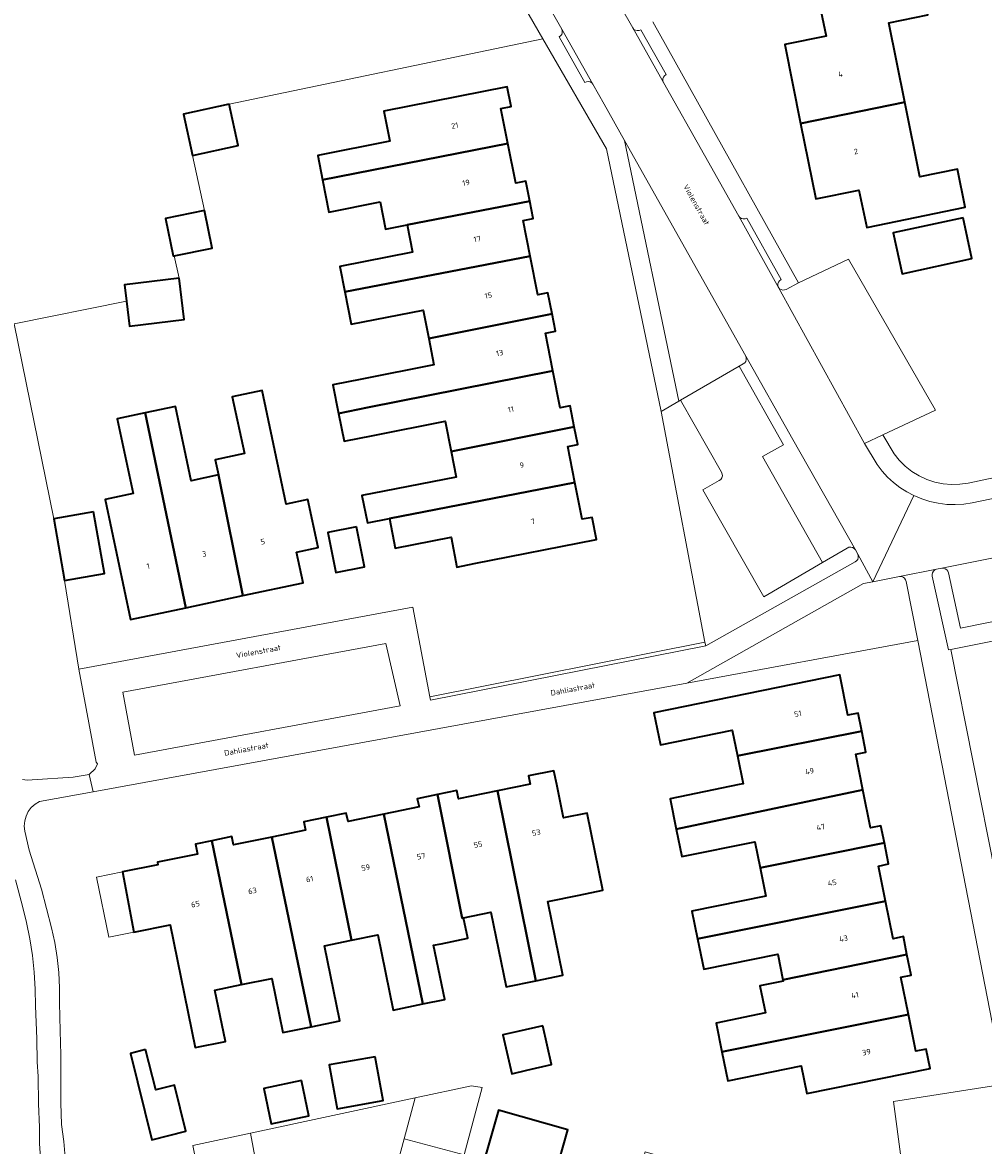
# Model space of a CAD drawing. Header units: metres. Extents: x 229229 to 231729, y 593167 to 595667.
# Tile 114 of 256: x 230033 to 230112, y 594970 to 595063. Entities that reach past the tile are written whole.
import ezdxf
from ezdxf.enums import TextEntityAlignment as Align

# ---------------------------------------------------------------- set-up
doc = ezdxf.new("R2010")
doc.units = ezdxf.units.M
for name, color, linetype, lineweight in [('B-WE-GR-GROENVOORZIENING-GV', 80, 'Continuous', 18), ('B-WE-OG-BEBOUWING-GV', 7, 'Continuous', 35), ('B-WE-OG-BEBOUWING-T18', 10, 'Continuous', 18), ('B-WE-OG-BEBOUWING_LUIFEL-GV', 7, 'Continuous', 18), ('B-WE-OG-BEBOUWING_SCHUUR-GV', 7, 'Continuous', 35), ('B-WE-OG-TERREIN_ERF-GV', 7, 'Continuous', 18), ('B-WE-OG-TOPOGRAFIE-T18', 10, 'Continuous', 18), ('B-WE-VH-VERHARDING_GESLOTEN-GV', 252, 'Continuous', 18), ('B-WE-VH-VERHARDING_HALFVERHARDING-GV', 252, 'Continuous', 18), ('B-WE-VH-VERHARDING_OPEN-GV', 252, 'Continuous', 18)]:
    doc.layers.add(name, color=color, linetype=linetype, lineweight=lineweight)
doc.styles.add('NLCS-ISO-M250-T18', font='NLCS-ISO.ttf', dxfattribs={"height": 0.45})

msp = doc.modelspace()

# ---------------------------------------------------------------- linework, layer by layer
at = {"layer": 'B-WE-GR-GROENVOORZIENING-GV'}
for points in [[(230033.432, 595000.415), (230033.829, 595000.373), (230034.227, 595000.395), (230037.606, 595000.62), (230038.923, 595000.831), (230039.412, 595001.292), (230039.603, 595001.723), (230039.506, 595001.841), (230038.071, 595009.499), (230036.902, 595016.784), (230036.009, 595021.855), (230032.764, 595037.865), (230041.989, 595039.74), (230041.827, 595041.072), (230046.331, 595041.62), (230045.907, 595043.465), (230045.832, 595043.45), (230045.204, 595046.528), (230048.415, 595047.183), (230047.408, 595051.7), (230046.668, 595055.106), (230050.433, 595055.924), (230076.226, 595061.309), (230071.422, 595069.638)], [(230034.959, 594968.955), (230034.838, 594970.511), (230034.83, 594971.858), (230034.762, 594973.764), (230034.721, 594976.013), (230034.657, 594977.219), (230034.609, 594979.114), (230034.505, 594981.814), (230034.49, 594983.198), (230034.41, 594984.58), (230034.265, 594985.956), (230034.056, 594987.325), (230033.783, 594988.681), (230033.446, 594990.024), (230032.874, 594992.176)]]:
    msp.add_lwpolyline(points, dxfattribs=at)
for points in [[(230082.939, 595052.935), (230087.407, 595031.518), (230087.536, 595031.593), (230092.345, 595034.383), (230092.687, 595034.582), (230092.807, 595034.669), (230092.895, 595034.79), (230092.94, 595034.931), (230092.94, 595035.08), (230092.894, 595035.221)], [(230106.081, 595016.706), (230106.037, 595016.848), (230105.951, 595016.97), (230105.832, 595017.059), (230105.691, 595017.107), (230105.542, 595017.109), (230103.354, 595016.673), (230102.585, 595016.52), (230088.051, 595008.355), (230107.048, 595011.835)]]:
    msp.add_lwpolyline(points, close=True, dxfattribs=at)
at = {"layer": 'B-WE-OG-BEBOUWING-GV'}
for points in [[(230105.967, 595056.103), (230104.653, 595062.619), (230107.873, 595063.268), (230107.206, 595066.576), (230098.833, 595064.805), (230099.493, 595061.525), (230096.099, 595060.841), (230097.408, 595054.347)], [(230058.113, 595049.704), (230073.346, 595052.7), (230072.777, 595055.583), (230073.604, 595055.746), (230073.288, 595057.347), (230063.151, 595055.345), (230063.639, 595052.874), (230057.718, 595051.706)], [(230050.433, 595055.924), (230046.668, 595055.106), (230047.408, 595051.7), (230051.173, 595052.518)], [(230097.408, 595054.347), (230098.655, 595048.157), (230102.179, 595048.867), (230102.853, 595045.784), (230110.937, 595047.465), (230110.308, 595050.586), (230107.205, 595049.96), (230105.967, 595056.103)], [(230062.837, 595047.888), (230063.278, 595045.652), (230065.053, 595046.002), (230075.141, 595047.959), (230074.817, 595049.601), (230073.99, 595049.438), (230073.346, 595052.7), (230058.113, 595049.704), (230058.635, 595047.058)], [(230045.907, 595043.465), (230049.043, 595044.105), (230048.415, 595047.183), (230045.204, 595046.528), (230045.832, 595043.45)], [(230065.053, 595046.002), (230065.493, 595043.776), (230059.516, 595042.596), (230059.931, 595040.494), (230075.175, 595043.439), (230074.598, 595046.361), (230075.425, 595046.525), (230075.141, 595047.959)], [(230110.757, 595046.597), (230105.011, 595045.351), (230105.74, 595041.99), (230111.486, 595043.236)], [(230076.972, 595038.684), (230076.63, 595040.421), (230075.803, 595040.257), (230075.175, 595043.439), (230059.931, 595040.494), (230060.456, 595037.834), (230066.377, 595039.002), (230066.836, 595036.68)], [(230046.331, 595041.62), (230041.827, 595041.072), (230041.989, 595039.74), (230042.238, 595037.693), (230046.742, 595038.241)], [(230076.972, 595038.684), (230066.836, 595036.68), (230067.266, 595034.499), (230061.345, 595033.33), (230058.964, 595032.86), (230059.427, 595030.515), (230061.808, 595030.987), (230077.037, 595034.005), (230076.427, 595037.098), (230077.253, 595037.261)], [(230078.804, 595029.405), (230078.46, 595031.147), (230077.634, 595030.983), (230077.037, 595034.005), (230061.808, 595030.987), (230059.427, 595030.515), (230059.88, 595028.223), (230062.261, 595028.693), (230068.182, 595029.862), (230068.673, 595027.375)], [(230055.967, 595019.106), (230057.743, 595019.484), (230056.901, 595023.443), (230055.124, 595023.064), (230053.136, 595032.402), (230050.692, 595031.881), (230051.684, 595027.221), (230049.278, 595026.709), (230049.544, 595025.459), (230051.551, 595015.539), (230056.502, 595016.593)], [(230046.883, 595014.544), (230043.54, 595030.549), (230041.234, 595030.058), (230042.54, 595023.927), (230040.233, 595023.436), (230042.332, 595013.575)], [(230051.551, 595015.539), (230049.544, 595025.459), (230047.313, 595024.984), (230046.016, 595031.076), (230043.54, 595030.549), (230046.883, 595014.544)], [(230063.164, 595024.116), (230061.349, 595023.757), (230061.792, 595021.515), (230063.607, 595021.874), (230078.849, 595024.829), (230078.263, 595027.798), (230079.089, 595027.961), (230078.804, 595029.405), (230068.673, 595027.375), (230069.085, 595025.285)], [(230063.607, 595021.874), (230064.086, 595019.447), (230068.67, 595020.352), (230069.157, 595017.886), (230070.583, 595018.168), (230080.631, 595020.152), (230080.272, 595021.971), (230079.445, 595021.808), (230078.849, 595024.829)], [(230039.284, 595022.432), (230036.009, 595021.855), (230036.902, 595016.784), (230040.177, 595017.361)], [(230060.891, 595021.184), (230058.537, 595020.717), (230059.19, 595017.427), (230061.544, 595017.894)], [(230092.217, 595002.371), (230102.43, 595004.385), (230102.128, 595005.877), (230101.288, 595005.707), (230100.616, 595009.024), (230085.352, 595005.914), (230085.888, 595003.273), (230091.792, 595004.469)], [(230102.43, 595004.385), (230092.217, 595002.371), (230092.685, 595000.065), (230092.364, 595000), (230086.673, 594998.847), (230087.179, 594996.35), (230102.532, 594999.57), (230101.939, 595002.495), (230102.779, 595002.665)], [(230072.484, 594999.485), (230075.643, 594983.877), (230077.872, 594984.333), (230076.63, 594990.401), (230079.21, 594990.93), (230081.155, 594991.329), (230079.855, 594997.668), (230077.913, 594997.27), (230077.354, 595000), (230077.12, 595001.143), (230075.024, 595000.714), (230075.163, 595000.034)], [(230069.703, 594989.057), (230069.591, 594989.034), (230067.553, 594999.185), (230065.899, 594998.847), (230066.038, 594998.166), (230063.141, 594997.573), (230066.354, 594981.976), (230068.153, 594982.344), (230067.239, 594986.802), (230067.855, 594986.928), (230070.047, 594987.377)], [(230075.643, 594983.877), (230072.484, 594999.485), (230069.278, 594998.829), (230069.138, 594999.51), (230067.553, 594999.185), (230069.591, 594989.034), (230069.703, 594989.057), (230071.935, 594989.514), (230073.191, 594983.375)], [(230087.179, 594996.35), (230087.636, 594994.096), (230093.648, 594995.314), (230094.085, 594993.16), (230104.29, 594995.211), (230104.003, 594996.623), (230103.164, 594996.453), (230102.532, 594999.57)], [(230057.184, 594980.099), (230059.522, 594980.578), (230058.256, 594986.764), (230060.489, 594987.221), (230058.428, 594997.318), (230056.565, 594996.937), (230056.705, 594996.256), (230053.929, 594995.688)], [(230063.141, 594997.573), (230060.202, 594996.972), (230060.063, 594997.652), (230058.428, 594997.318), (230060.489, 594987.221), (230062.659, 594987.665), (230063.924, 594981.479), (230066.354, 594981.976)], [(230057.184, 594980.099), (230053.929, 594995.688), (230050.795, 594995.047), (230050.656, 594995.727), (230049.011, 594995.39), (230051.459, 594983.568), (230053.946, 594984.077), (230054.857, 594979.623)], [(230049.011, 594995.39), (230047.66, 594995.114), (230047.827, 594994.299), (230044.533, 594993.625), (230044.575, 594993.419), (230041.668, 594992.824), (230042.596, 594987.881), (230045.583, 594988.492), (230047.651, 594978.387), (230050.122, 594978.892), (230049.257, 594983.118), (230051.459, 594983.568)], [(230094.085, 594993.16), (230094.554, 594990.844), (230088.47, 594989.611), (230088.934, 594987.324), (230104.386, 594990.421), (230103.8, 594993.315), (230104.64, 594993.485), (230104.29, 594995.211)], [(230095.948, 594983.966), (230106.15, 594986.035), (230105.85, 594987.512), (230105.011, 594987.341), (230104.386, 594990.421), (230088.934, 594987.324), (230089.44, 594984.828), (230095.523, 594986.061)], [(230106.15, 594986.035), (230095.948, 594983.966), (230095.972, 594983.848), (230094.067, 594983.462), (230094.519, 594981.235), (230090.452, 594980.411), (230090.932, 594978.044), (230106.272, 594981.12), (230105.653, 594984.172), (230106.493, 594984.343)], [(230090.932, 594978.044), (230091.413, 594975.667), (230097.461, 594976.893), (230097.921, 594974.628), (230108.046, 594976.68), (230107.725, 594978.263), (230106.885, 594978.092), (230106.272, 594981.12)], [(230043.567, 594978.229), (230042.309, 594977.914), (230044.086, 594970.811), (230046.881, 594971.51), (230045.932, 594975.306), (230044.394, 594974.921)], [(230062.439, 594977.644), (230058.652, 594976.961), (230059.304, 594973.349), (230063.091, 594974.032)], [(230056.371, 594975.685), (230053.272, 594975.034), (230053.884, 594972.121), (230056.983, 594972.772)], [(230077.683, 594957.528), (230080.743, 594968.199), (230077.564, 594969.103), (230078.281, 594971.623), (230072.567, 594973.248), (230070.581, 594966.264), (230073.775, 594965.356), (230072.008, 594959.142)]]:
    msp.add_lwpolyline(points, close=True, dxfattribs=at)
at = {"layer": 'B-WE-OG-BEBOUWING_LUIFEL-GV'}
msp.add_lwpolyline([(230041.668, 594992.824), (230039.53, 594992.387), (230040.538, 594987.46), (230042.596, 594987.881)], close=True, dxfattribs=at)
at = {"layer": 'B-WE-OG-BEBOUWING_SCHUUR-GV'}
msp.add_lwpolyline([(230076.208, 594980.179), (230074.161, 594979.71), (230072.932, 594979.428), (230073.662, 594976.243), (230074.891, 594976.525), (230076.938, 594976.994)], close=True, dxfattribs=at)
at = {"layer": 'B-WE-OG-TERREIN_ERF-GV'}
for points in [[(230107.205, 595049.96), (230110.308, 595050.586), (230110.937, 595047.465), (230102.853, 595045.784), (230102.179, 595048.867), (230098.655, 595048.157), (230097.408, 595054.347), (230096.099, 595060.841), (230099.493, 595061.525), (230098.833, 595064.805), (230107.206, 595066.576), (230107.873, 595063.268), (230104.653, 595062.619), (230105.967, 595056.103)], [(230032.764, 595037.865), (230036.009, 595021.855), (230039.284, 595022.432), (230040.177, 595017.361), (230036.902, 595016.784), (230038.071, 595009.499), (230065.531, 595014.599), (230065.533, 595014.589), (230066.917, 595007.226), (230089.543, 595011.705), (230085.948, 595030.674), (230081.446, 595052.258), (230076.226, 595061.309), (230050.433, 595055.924), (230051.173, 595052.518), (230047.408, 595051.7), (230048.415, 595047.183), (230049.043, 595044.105), (230045.907, 595043.465), (230046.331, 595041.62), (230046.742, 595038.241), (230042.238, 595037.693), (230041.989, 595039.74)], [(230065.053, 595046.002), (230063.278, 595045.652), (230062.837, 595047.888), (230058.635, 595047.058), (230058.113, 595049.704), (230057.718, 595051.706), (230063.639, 595052.874), (230063.151, 595055.345), (230073.288, 595057.347), (230073.604, 595055.746), (230072.777, 595055.583), (230073.346, 595052.7), (230073.99, 595049.438), (230074.817, 595049.601), (230075.141, 595047.959), (230075.425, 595046.525), (230074.598, 595046.361), (230075.175, 595043.439), (230075.803, 595040.257), (230076.63, 595040.421), (230076.972, 595038.684), (230077.253, 595037.261), (230076.427, 595037.098), (230077.037, 595034.005), (230077.634, 595030.983), (230078.46, 595031.147), (230078.804, 595029.405), (230079.089, 595027.961), (230078.263, 595027.798), (230078.849, 595024.829), (230079.445, 595021.808), (230080.272, 595021.971), (230080.631, 595020.152), (230070.583, 595018.168), (230069.157, 595017.886), (230068.67, 595020.352), (230064.086, 595019.447), (230063.607, 595021.874), (230061.792, 595021.515), (230061.349, 595023.757), (230063.164, 595024.116), (230069.085, 595025.285), (230068.673, 595027.375), (230068.182, 595029.862), (230062.261, 595028.693), (230059.88, 595028.223), (230059.427, 595030.515), (230058.964, 595032.86), (230061.345, 595033.33), (230067.266, 595034.499), (230066.836, 595036.68), (230066.377, 595039.002), (230060.456, 595037.834), (230059.931, 595040.494), (230059.516, 595042.596), (230065.493, 595043.776)], [(230111.486, 595043.236), (230105.74, 595041.99), (230105.011, 595045.351), (230110.757, 595046.597)], [(230055.124, 595023.064), (230056.901, 595023.443), (230057.743, 595019.484), (230055.967, 595019.106), (230056.502, 595016.593), (230051.551, 595015.539), (230046.883, 595014.544), (230042.332, 595013.575), (230040.233, 595023.436), (230042.54, 595023.927), (230041.234, 595030.058), (230043.54, 595030.549), (230046.016, 595031.076), (230047.313, 595024.984), (230049.544, 595025.459), (230049.278, 595026.709), (230051.684, 595027.221), (230050.692, 595031.881), (230053.136, 595032.402)], [(230060.891, 595021.184), (230061.544, 595017.894), (230059.19, 595017.427), (230058.537, 595020.717)], [(230109.763, 595011.12), (230115.27, 594983.338), (230117.903, 594970.051), (230118.316, 594967.994), (230119.41, 594967.575), (230147.098, 594973.136), (230138.545, 595016.872), (230132.58, 595015.664)], [(230064.491, 595006.471), (230063.314, 595011.604), (230041.698, 595007.598), (230042.664, 595002.426)], [(230091.413, 594975.667), (230090.932, 594978.044), (230090.452, 594980.411), (230094.519, 594981.235), (230094.067, 594983.462), (230095.972, 594983.848), (230095.948, 594983.966), (230095.523, 594986.061), (230089.44, 594984.828), (230088.934, 594987.324), (230088.47, 594989.611), (230094.554, 594990.844), (230094.085, 594993.16), (230093.648, 594995.314), (230087.636, 594994.096), (230087.179, 594996.35), (230086.673, 594998.847), (230092.364, 595000), (230092.685, 595000.065), (230092.217, 595002.371), (230091.792, 595004.469), (230085.888, 595003.273), (230085.352, 595005.914), (230100.616, 595009.024), (230101.288, 595005.707), (230102.128, 595005.877), (230102.43, 595004.385), (230102.779, 595002.665), (230101.939, 595002.495), (230102.532, 594999.57), (230103.164, 594996.453), (230104.003, 594996.623), (230104.29, 594995.211), (230104.64, 594993.485), (230103.8, 594993.315), (230104.386, 594990.421), (230105.011, 594987.341), (230105.85, 594987.512), (230106.15, 594986.035), (230106.493, 594984.343), (230105.653, 594984.172), (230106.272, 594981.12), (230106.885, 594978.092), (230107.725, 594978.263), (230108.046, 594976.68), (230097.921, 594974.628), (230097.461, 594976.893)], [(230047.651, 594978.387), (230045.583, 594988.492), (230042.596, 594987.881), (230041.668, 594992.824), (230044.575, 594993.419), (230044.533, 594993.625), (230047.827, 594994.299), (230047.66, 594995.114), (230049.011, 594995.39), (230050.656, 594995.727), (230050.795, 594995.047), (230053.929, 594995.688), (230056.705, 594996.256), (230056.565, 594996.937), (230058.428, 594997.318), (230060.063, 594997.652), (230060.202, 594996.972), (230063.141, 594997.573), (230066.038, 594998.166), (230065.899, 594998.847), (230067.553, 594999.185), (230069.138, 594999.51), (230069.278, 594998.829), (230072.484, 594999.485), (230075.163, 595000.034), (230075.024, 595000.714), (230077.12, 595001.143), (230077.354, 595000), (230077.913, 594997.27), (230079.855, 594997.668), (230081.155, 594991.329), (230079.21, 594990.93), (230076.63, 594990.401), (230077.872, 594984.333), (230075.643, 594983.877), (230073.191, 594983.375), (230071.935, 594989.514), (230069.703, 594989.057), (230070.047, 594987.377), (230067.855, 594986.928), (230067.239, 594986.802), (230068.153, 594982.344), (230066.354, 594981.976), (230063.924, 594981.479), (230062.659, 594987.665), (230060.489, 594987.221), (230058.256, 594986.764), (230059.522, 594980.578), (230057.184, 594980.099), (230054.857, 594979.623), (230053.946, 594984.077), (230051.459, 594983.568), (230049.257, 594983.118), (230050.122, 594978.892)], [(230044.394, 594974.921), (230045.932, 594975.306), (230046.881, 594971.51), (230044.086, 594970.811), (230042.309, 594977.914), (230043.567, 594978.229)], [(230059.304, 594973.349), (230058.652, 594976.961), (230062.439, 594977.644), (230063.091, 594974.032)], [(230056.983, 594972.772), (230053.884, 594972.121), (230053.272, 594975.034), (230056.371, 594975.685)], [(230088.367, 594961.207), (230085.174, 594962.115), (230083.358, 594955.914), (230077.683, 594957.528), (230072.008, 594959.142), (230073.775, 594965.356), (230070.581, 594966.264), (230072.567, 594973.248), (230078.281, 594971.623), (230077.564, 594969.103), (230080.743, 594968.199), (230083.923, 594967.295), (230084.639, 594969.815), (230090.353, 594968.19)]]:
    msp.add_lwpolyline(points, close=True, dxfattribs=at)
for points in [[(230085.265, 595062.705), (230088.283, 595057.286), (230097.239, 595041.249), (230101.355, 595043.178), (230108.49, 595030.771), (230104.162, 595028.749), (230105.085, 595027.202), (230105.52, 595026.661), (230106.013, 595026.174), (230106.56, 595025.746), (230107.151, 595025.384), (230107.781, 595025.091), (230108.439, 595024.873), (230109.118, 595024.731), (230109.809, 595024.668), (230110.503, 595024.684), (230111.19, 595024.78), (230130.14, 595028.803)], [(230105.664, 594969.226), (230105.049, 594973.949), (230114.135, 594975.391), (230107.048, 595011.835), (230088.051, 595008.355), (230039.251, 594999.417), (230034.832, 594998.618), (230034.477, 594998.402), (230034.168, 594998.123), (230033.918, 594997.791), (230033.735, 594997.418), (230033.625, 594997.017), (230033.593, 594996.602), (230033.64, 594996.189), (230033.998, 594994.63), (230034.994, 594991.407), (230035.833, 594988.245), (230036.104, 594987.028), (230036.304, 594985.797), (230036.434, 594984.556), (230036.492, 594983.31), (230036.478, 594982.063), (230036.549, 594979.762), (230036.592, 594977.788), (230036.587, 594976.155), (230036.587, 594973.845), (230036.638, 594972.076), (230036.84, 594970.666), (230036.94, 594969.355)], [(230047.439, 594970.333), (230052.174, 594971.35), (230065.716, 594974.26), (230070.356, 594975.257), (230071.223, 594975.109), (230069.747, 594969.572)]]:
    msp.add_lwpolyline(points, dxfattribs=at)
at = {"layer": 'B-WE-VH-VERHARDING_GESLOTEN-GV'}
msp.add_lwpolyline([(230120.741, 595025.093), (230111.511, 595023.162), (230110.817, 595023.057), (230110.116, 595023.015), (230109.414, 595023.038), (230108.717, 595023.124), (230108.03, 595023.274), (230107.361, 595023.485), (230106.713, 595023.757), (230103.354, 595016.673), (230105.542, 595017.109), (230108.57, 595017.712), (230109.014, 595017.8), (230122.823, 595020.549)], dxfattribs=at)
at = {"layer": 'B-WE-VH-VERHARDING_HALFVERHARDING-GV'}
for points in [[(230036.94, 594969.355), (230036.84, 594970.666), (230036.638, 594972.076), (230036.587, 594973.845), (230036.587, 594976.155), (230036.592, 594977.788), (230036.549, 594979.762), (230036.478, 594982.063), (230036.492, 594983.31), (230036.434, 594984.556), (230036.304, 594985.797), (230036.104, 594987.028), (230035.833, 594988.245), (230034.994, 594991.407), (230033.998, 594994.63), (230033.64, 594996.189), (230033.593, 594996.602), (230033.625, 594997.017), (230033.735, 594997.418), (230033.918, 594997.791), (230034.168, 594998.123), (230034.477, 594998.402), (230034.832, 594998.618), (230039.251, 594999.417), (230038.923, 595000.831), (230037.606, 595000.62), (230034.227, 595000.395), (230033.829, 595000.373), (230033.432, 595000.415)], [(230032.874, 594992.176), (230033.446, 594990.024), (230033.783, 594988.681), (230034.056, 594987.325), (230034.265, 594985.956), (230034.41, 594984.58), (230034.49, 594983.198), (230034.505, 594981.814), (230034.609, 594979.114), (230034.657, 594977.219), (230034.721, 594976.013), (230034.762, 594973.764), (230034.83, 594971.858), (230034.838, 594970.511), (230034.959, 594968.955)]]:
    msp.add_lwpolyline(points, dxfattribs=at)
at = {"layer": 'B-WE-VH-VERHARDING_OPEN-GV'}
for points in [[(230071.422, 595069.638), (230076.226, 595061.309), (230081.446, 595052.258), (230085.948, 595030.674), (230087.407, 595031.518), (230082.939, 595052.935), (230081.259, 595055.928), (230080.332, 595057.566), (230080.233, 595057.677), (230080.105, 595057.753), (230079.96, 595057.785), (230079.811, 595057.771), (230079.675, 595057.711), (230077.557, 595061.453), (230077.678, 595061.539), (230077.767, 595061.659), (230077.814, 595061.8), (230077.816, 595061.949), (230077.771, 595062.091), (230076.165, 595064.93)], [(230080.63, 595067.445), (230083.601, 595062.19), (230083.7, 595062.078), (230083.828, 595062.003), (230083.973, 595061.97), (230084.121, 595061.985), (230084.258, 595062.044), (230086.344, 595058.353), (230086.223, 595058.267), (230086.134, 595058.148), (230086.087, 595058.007), (230086.085, 595057.858), (230086.13, 595057.716), (230089.513, 595051.731), (230092.317, 595046.715), (230092.415, 595046.603), (230092.543, 595046.527), (230092.688, 595046.494), (230092.836, 595046.507), (230092.973, 595046.566), (230095.795, 595041.505), (230095.675, 595041.42), (230095.587, 595041.301), (230095.54, 595041.162), (230095.538, 595041.015), (230095.582, 595040.874), (230095.675, 595040.764), (230095.797, 595040.688), (230095.936, 595040.651), (230096.079, 595040.659), (230096.214, 595040.709), (230097.239, 595041.249), (230088.283, 595057.286), (230085.265, 595062.705)], [(230130.14, 595028.803), (230111.19, 595024.78), (230110.503, 595024.684), (230109.809, 595024.668), (230109.118, 595024.731), (230108.439, 595024.873), (230107.781, 595025.091), (230107.151, 595025.384), (230106.56, 595025.746), (230106.013, 595026.174), (230105.52, 595026.661), (230105.085, 595027.202), (230104.162, 595028.749), (230102.659, 595028.046), (230103.701, 595026.302), (230104.105, 595025.775), (230104.553, 595025.284), (230105.041, 595024.834), (230105.567, 595024.427), (230106.125, 595024.067), (230106.713, 595023.757), (230107.361, 595023.485), (230108.03, 595023.274), (230108.717, 595023.124), (230109.414, 595023.038), (230110.116, 595023.015), (230110.817, 595023.057), (230111.511, 595023.162), (230120.741, 595025.093)], [(230137.455, 595018.322), (230110.544, 595012.864), (230109.551, 595017.407), (230109.505, 595017.546), (230109.419, 595017.665), (230109.3, 595017.752), (230109.161, 595017.798), (230109.014, 595017.8), (230108.57, 595017.712), (230108.432, 595017.652), (230108.319, 595017.552), (230108.243, 595017.422), (230108.212, 595017.275), (230108.228, 595017.125), (230109.552, 595011.078), (230109.763, 595011.12), (230132.58, 595015.664)]]:
    msp.add_lwpolyline(points, dxfattribs=at)
for points in [[(230092.317, 595046.715), (230089.513, 595051.731), (230086.13, 595057.716), (230083.601, 595062.19), (230080.63, 595067.445), (230076.165, 595064.93), (230077.771, 595062.091), (230080.332, 595057.566), (230081.259, 595055.928), (230082.939, 595052.935), (230092.894, 595035.221), (230096.774, 595028.372), (230101.909, 595019.303), (230102.106, 595018.946), (230103.354, 595016.673), (230106.713, 595023.757), (230106.125, 595024.067), (230105.567, 595024.427), (230105.041, 595024.834), (230104.553, 595025.284), (230104.105, 595025.775), (230103.701, 595026.302), (230102.659, 595028.046), (230095.582, 595040.874)], [(230077.771, 595062.091), (230077.816, 595061.949), (230077.814, 595061.8), (230077.767, 595061.659), (230077.678, 595061.539), (230077.557, 595061.453), (230079.675, 595057.711), (230079.811, 595057.771), (230079.96, 595057.785), (230080.105, 595057.753), (230080.233, 595057.677), (230080.332, 595057.566)], [(230084.258, 595062.044), (230084.121, 595061.985), (230083.973, 595061.97), (230083.828, 595062.003), (230083.7, 595062.078), (230083.601, 595062.19), (230086.13, 595057.716), (230086.085, 595057.858), (230086.087, 595058.007), (230086.134, 595058.148), (230086.223, 595058.267), (230086.344, 595058.353)], [(230092.973, 595046.566), (230092.836, 595046.507), (230092.688, 595046.494), (230092.543, 595046.527), (230092.415, 595046.603), (230092.317, 595046.715), (230095.582, 595040.874), (230095.538, 595041.015), (230095.54, 595041.162), (230095.587, 595041.301), (230095.675, 595041.42), (230095.795, 595041.505)], [(230101.355, 595043.178), (230097.239, 595041.249), (230096.214, 595040.709), (230096.079, 595040.659), (230095.936, 595040.651), (230095.797, 595040.688), (230095.675, 595040.764), (230095.582, 595040.874), (230102.659, 595028.046), (230104.162, 595028.749), (230108.49, 595030.771)], [(230096.774, 595028.372), (230092.894, 595035.221), (230092.94, 595035.08), (230092.94, 595034.931), (230092.895, 595034.79), (230092.807, 595034.669), (230092.687, 595034.582), (230092.345, 595034.383), (230095.997, 595027.938), (230094.283, 595026.98), (230099.218, 595018.268), (230101.243, 595019.45), (230101.381, 595019.512), (230101.532, 595019.527), (230101.68, 595019.495), (230101.81, 595019.417), (230101.909, 595019.303)], [(230094.283, 595026.98), (230095.997, 595027.938), (230092.345, 595034.383), (230087.536, 595031.593), (230090.913, 595025.674), (230090.968, 595025.527), (230090.975, 595025.37), (230090.933, 595025.218), (230090.846, 595025.087), (230090.723, 595024.989), (230089.364, 595024.23), (230094.374, 595015.44), (230099.218, 595018.268)], [(230087.536, 595031.593), (230087.407, 595031.518), (230085.948, 595030.674), (230089.543, 595011.705), (230089.601, 595011.411), (230101.891, 595018.315), (230102.011, 595018.401), (230102.099, 595018.519), (230102.146, 595018.658), (230102.149, 595018.805), (230102.106, 595018.946), (230101.909, 595019.303), (230101.81, 595019.417), (230101.68, 595019.495), (230101.532, 595019.527), (230101.381, 595019.512), (230101.243, 595019.45), (230099.218, 595018.268), (230094.374, 595015.44), (230089.364, 595024.23), (230090.723, 595024.989), (230090.846, 595025.087), (230090.933, 595025.218), (230090.975, 595025.37), (230090.968, 595025.527), (230090.913, 595025.674)], [(230136.59, 595022.653), (230136.576, 595022.801), (230136.609, 595022.947), (230136.685, 595023.075), (230136.796, 595023.173), (230136.933, 595023.232), (230122.823, 595020.549), (230109.014, 595017.8), (230109.161, 595017.798), (230109.3, 595017.752), (230109.419, 595017.665), (230109.505, 595017.546), (230109.551, 595017.407), (230110.544, 595012.864), (230137.455, 595018.322)], [(230103.354, 595016.673), (230102.106, 595018.946), (230102.149, 595018.805), (230102.146, 595018.658), (230102.099, 595018.519), (230102.011, 595018.401), (230101.891, 595018.315), (230089.601, 595011.411), (230066.975, 595006.932), (230066.917, 595007.226), (230065.533, 595014.589), (230065.531, 595014.599), (230038.071, 595009.499), (230039.506, 595001.841), (230039.603, 595001.723), (230039.412, 595001.292), (230038.923, 595000.831), (230039.251, 594999.417), (230088.051, 595008.355), (230102.585, 595016.52)], [(230109.763, 595011.12), (230109.552, 595011.078), (230108.228, 595017.125), (230108.212, 595017.275), (230108.243, 595017.422), (230108.319, 595017.552), (230108.432, 595017.652), (230108.57, 595017.712), (230105.542, 595017.109), (230105.691, 595017.107), (230105.832, 595017.059), (230105.951, 595016.97), (230106.037, 595016.848), (230106.081, 595016.706), (230107.048, 595011.835), (230114.135, 594975.391), (230105.049, 594973.949), (230105.664, 594969.226), (230111.057, 594967.705), (230113.891, 594967.011), (230118.773, 594965.71), (230118.316, 594967.994), (230117.903, 594970.051), (230115.27, 594983.338)], [(230064.491, 595006.471), (230042.664, 595002.426), (230041.698, 595007.598), (230063.314, 595011.604)], [(230089.601, 595011.411), (230089.543, 595011.705), (230066.917, 595007.226), (230066.975, 595006.932)], [(230069.747, 594969.572), (230071.223, 594975.109), (230070.356, 594975.257), (230065.716, 594974.26), (230064.805, 594970.888)], [(230064.805, 594970.888), (230065.716, 594974.26), (230052.174, 594971.35), (230054.615, 594958.273), (230054.619, 594958.125), (230054.576, 594957.983), (230054.491, 594957.862), (230054.372, 594957.774), (230054.232, 594957.727), (230055.711, 594957.89), (230057.197, 594957.977), (230058.685, 594957.988), (230060.171, 594957.924), (230061.653, 594957.785), (230061.544, 594957.857), (230061.459, 594957.957), (230061.406, 594958.077), (230061.389, 594958.207), (230061.41, 594958.336)], [(230052.174, 594971.35), (230047.439, 594970.333), (230049.972, 594957.997), (230054.1, 594958.617), (230054.236, 594958.62), (230054.367, 594958.581), (230054.48, 594958.506), (230054.565, 594958.4), (230054.615, 594958.273)], [(230069.747, 594969.572), (230064.805, 594970.888), (230061.41, 594958.336), (230061.467, 594958.454), (230061.555, 594958.551), (230061.667, 594958.619), (230061.793, 594958.653), (230061.924, 594958.65), (230066.492, 594957.344)]]:
    msp.add_lwpolyline(points, close=True, dxfattribs=at)

# ---------------------------------------------------------------- texts
at = {"layer": 'B-WE-OG-BEBOUWING-T18', "style": 'NLCS-ISO-M250-T18'}
for s, rotation, p in [('4', 11.4, (230100.675, 595058.384)), ('21', 11.1, (230068.979, 595054.167)), ('2', 11.5, (230101.953, 595052.042)), ('19', 11.1, (230069.906, 595049.475)), ('17', 10.9, (230070.82, 595044.844)), ('15', 10.9, (230071.736, 595040.205)), ('13', 11.1, (230072.667, 595035.489)), ('11', 11.2, (230073.584, 595030.847)), ('9', 11.3, (230074.489, 595026.26)), ('7', 10.9, (230075.402, 595021.635)), ('5', 12, (230053.194, 595019.978)), ('3', 12, (230048.383, 595018.954)), ('1', 12, (230043.774, 595017.972)), ('51', 11.4, (230097.182, 595005.827)), ('49', 11.1, (230098.14, 595001.1)), ('53', 11.5, (230075.675, 594996.056)), ('47', 11.8, (230099.071, 594996.511)), ('55', 11.5, (230070.889, 594995.076)), ('57', 11.5, (230066.217, 594994.12)), ('59', 11.5, (230061.655, 594993.186)), ('61', 11.5, (230057.05, 594992.244)), ('45', 11.3, (230099.998, 594991.938)), ('63', 11.5, (230052.342, 594991.281)), ('65', 11.5, (230047.658, 594990.182)), ('43', 11.3, (230100.928, 594987.347)), ('41', 11.4, (230101.871, 594982.697)), ('39', 11.3, (230102.818, 594978.021))]:
    msp.add_text(s, height=0.45, rotation=rotation, dxfattribs=at).set_placement(p, align=Align.MIDDLE)
at = {"layer": 'B-WE-OG-TOPOGRAFIE-T18', "style": 'NLCS-ISO-M250-T18'}
for s, rotation, p in [('Violenstraat', 299.3, (230088.844, 595047.666)), ('Violenstraat', 10.5, (230052.84, 595010.952)), ('Dahliastraat', 10.5, (230078.68, 595007.869)), ('Dahliastraat', 10.5, (230051.851, 595002.926))]:
    msp.add_text(s, height=0.45, rotation=rotation, dxfattribs=at).set_placement(p, align=Align.MIDDLE)

doc.saveas('drawing.dxf')
